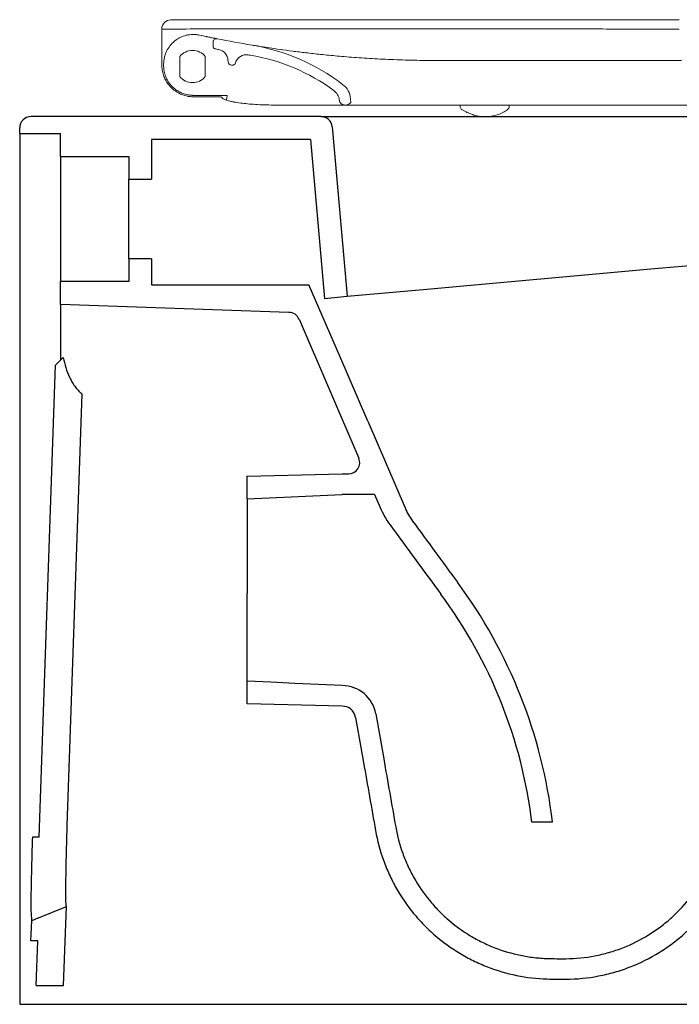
# Model space of a CAD drawing. Header units: millimetres. Extents: x 4816.957 to 4817.459, y 2469.749 to 2470.182.
import ezdxf

# ---------------------------------------------------------------- set-up
doc = ezdxf.new("R2010")
doc.units = ezdxf.units.MM
doc.layers.add('SANINDUSA', color=3, linetype='Continuous')

msp = doc.modelspace()

# ---------------------------------------------------------------- linework, layer by layer
at = {"layer": 'SANINDUSA', "linetype": 'Continuous', "lineweight": 15}
for p, q in [((4817.019735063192, 2470.177446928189), (4817.019735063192, 2470.177435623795)), ((4817.042240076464, 2470.171691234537), (4817.042240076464, 2470.169751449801)), ((4817.019735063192, 2470.168481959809), (4817.019735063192, 2470.161655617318)), ((4817.072147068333, 2470.168417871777), (4817.072724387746, 2470.168335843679)), ((4817.020540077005, 2470.161321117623), (4817.020540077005, 2470.16205566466)), ((4817.02763507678, 2470.165322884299), (4817.02763507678, 2470.156627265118)), ((4817.038845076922, 2470.156627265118), (4817.038845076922, 2470.165322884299)), ((4817.048845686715, 2470.162967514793), (4817.048802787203, 2470.163786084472)), ((4817.050687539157, 2470.161546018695), (4817.050343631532, 2470.161546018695)), ((4817.033234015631, 2470.148314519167), (4817.040947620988, 2470.14831196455)), ((4817.045755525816, 2470.147655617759), (4817.033735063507, 2470.147655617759)), ((4817.068874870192, 2470.144060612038), (4817.068984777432, 2470.144060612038)), ((4817.100378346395, 2470.144060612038), (4817.100233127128, 2470.144060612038)), ((4817.100378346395, 2470.144060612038), (4817.175879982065, 2470.144060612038)), ((4817.1028769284, 2470.145060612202), (4817.102614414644, 2470.145060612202)), ((4817.102726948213, 2470.146774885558), (4817.1028769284, 2470.145060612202)), ((4817.150883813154, 2470.144066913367), (4817.150892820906, 2470.143550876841)), ((4817.172469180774, 2470.143546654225), (4817.172478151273, 2470.144060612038)), ((4817.175879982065, 2470.144060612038), (4817.24655455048, 2470.144060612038)), ((4817.24655455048, 2470.144060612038), (4817.309892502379, 2470.144060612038))]:
    msp.add_line(p, q, dxfattribs=at)
at = {"layer": 'SANINDUSA'}
for p, q in [((4817.089686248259, 2470.138975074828), (4816.962267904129, 2470.138975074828)), ((4817.089686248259, 2470.138975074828), (4817.127156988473, 2470.138975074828)), ((4817.127156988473, 2470.138975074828), (4817.236267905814, 2470.138975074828)), ((4817.236267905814, 2470.138975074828), (4817.419096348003, 2470.138975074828)), ((4816.957267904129, 2470.131475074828), (4816.957267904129, 2470.133975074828)), ((4816.957267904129, 2470.131475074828), (4816.975267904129, 2470.131475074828)), ((4816.957267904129, 2470.131475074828), (4816.957267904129, 2470.128975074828)), ((4816.975267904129, 2470.12147507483), (4816.975267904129, 2470.131475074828)), ((4817.09466722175, 2470.134410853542), (4817.101176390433, 2470.060010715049)), ((4816.957267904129, 2470.128975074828), (4816.957267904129, 2469.748975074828)), ((4817.015267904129, 2470.128975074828), (4817.015267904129, 2470.111475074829)), ((4817.085104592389, 2470.128975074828), (4817.015267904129, 2470.128975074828)), ((4817.085104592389, 2470.128975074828), (4817.091216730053, 2470.059113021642)), ((4816.975267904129, 2470.12147507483), (4817.005267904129, 2470.12147507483)), ((4816.975267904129, 2470.12147507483), (4816.975267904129, 2470.066475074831)), ((4817.005267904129, 2470.12147507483), (4817.005267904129, 2470.111475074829)), ((4817.005267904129, 2470.111475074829), (4817.015267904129, 2470.111475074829)), ((4817.005267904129, 2470.07647507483), (4817.005267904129, 2470.111475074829)), ((4817.236267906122, 2470.072186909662), (4817.412490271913, 2470.088070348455)), ((4817.005267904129, 2470.07647507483), (4817.005267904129, 2470.066475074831)), ((4817.015267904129, 2470.07647507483), (4817.005267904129, 2470.07647507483)), ((4817.015267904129, 2470.07647507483), (4817.015267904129, 2470.065078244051)), ((4817.134609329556, 2470.063024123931), (4817.236267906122, 2470.072186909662)), ((4816.975267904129, 2470.05647507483), (4816.975267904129, 2470.066475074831)), ((4817.005267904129, 2470.066475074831), (4816.975267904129, 2470.066475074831)), ((4817.015267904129, 2470.065078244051), (4817.084426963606, 2470.065078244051)), ((4817.101176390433, 2470.060010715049), (4817.134609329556, 2470.063024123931)), ((4817.091216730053, 2470.059113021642), (4817.101176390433, 2470.060010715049)), ((4817.075641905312, 2470.052969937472), (4816.975267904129, 2470.05647507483)), ((4817.080058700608, 2470.049952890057), (4817.106358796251, 2469.988954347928)), ((4816.973007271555, 2470.029714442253), (4816.976386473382, 2470.033093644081)), ((4816.965864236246, 2469.822429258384), (4816.973007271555, 2470.029714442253)), ((4816.984587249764, 2470.017177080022), (4816.978052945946, 2469.827569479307)), ((4817.110291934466, 2470.005110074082), (4817.126716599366, 2469.967032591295)), ((4817.057267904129, 2469.980975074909), (4817.099005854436, 2469.981975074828)), ((4817.057267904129, 2469.970975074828), (4817.057267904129, 2469.980975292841)), ((4817.099005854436, 2469.981975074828), (4817.101767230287, 2469.981975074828)), ((4817.057267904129, 2469.970975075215), (4817.099005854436, 2469.972975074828)), ((4817.057267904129, 2469.970975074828), (4817.057267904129, 2469.929458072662)), ((4817.113261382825, 2469.972975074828), (4817.099005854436, 2469.972975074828)), ((4817.113261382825, 2469.972975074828), (4817.115723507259, 2469.967266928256)), ((4817.057267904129, 2469.880975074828), (4817.057267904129, 2469.890974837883)), ((4817.099005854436, 2469.879975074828), (4817.057267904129, 2469.880975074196)), ((4817.113777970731, 2469.876579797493), (4817.11727304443, 2469.856758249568)), ((4817.104914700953, 2469.875016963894), (4817.108409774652, 2469.855195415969)), ((4817.19147253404, 2469.829023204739), (4817.18240698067, 2469.829023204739)), ((4816.962861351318, 2469.822429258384), (4816.962816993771, 2469.82114240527)), ((4816.965864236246, 2469.822429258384), (4816.962861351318, 2469.822429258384)), ((4816.965593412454, 2469.786932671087), (4816.977778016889, 2469.792009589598)), ((4816.976564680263, 2469.757264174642), (4816.977778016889, 2469.792009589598)), ((4816.962242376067, 2469.776932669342), (4816.962547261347, 2469.78566344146)), ((4816.965593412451, 2469.786932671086), (4816.962547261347, 2469.78566344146)), ((4816.9652442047, 2469.776932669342), (4816.962242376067, 2469.776932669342)), ((4816.96455736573, 2469.757264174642), (4816.9652442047, 2469.776932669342)), ((4816.96455736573, 2469.757264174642), (4816.976564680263, 2469.757264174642)), ((4816.957267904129, 2469.748975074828), (4817.287095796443, 2469.748975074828))]:
    msp.add_line(p, q, dxfattribs=at)
at = {"layer": 'SANINDUSA', "linetype": 'Continuous', "lineweight": 15, "flags": 128}
msp.add_lwpolyline([(4817.095346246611, 2470.150425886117), (4817.095346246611, 2470.150425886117)], dxfattribs=at)
at = {"layer": 'SANINDUSA', "flags": 128}
for points in [[(4817.110291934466, 2470.005110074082), (4817.097942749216, 2470.033741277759), (4817.084426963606, 2470.065078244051)], [(4817.099005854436, 2469.888975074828), (4817.078136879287, 2469.889975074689), (4817.067702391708, 2469.890475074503), (4817.057267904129, 2469.890975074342)]]:
    msp.add_lwpolyline(points, dxfattribs=at)
at = {"layer": 'SANINDUSA', "linetype": 'Continuous', "lineweight": 15}
for centre, radius, start, end in [((4817.023735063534, 2470.17744692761), 0.004000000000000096, 90.1007304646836, 180), ((4817.01726703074, 2470.175520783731), 0.002494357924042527, 2.999692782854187, 8.331611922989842), ((4817.043740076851, 2470.171691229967), 0.001500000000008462, 78.78367781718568, 179.9998081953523), ((4817.04464383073, 2470.081581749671), 0.09000000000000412, 52.67126758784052, 80.57218204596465), ((4817.044643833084, 2470.081581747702), 0.0900000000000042, 52.67126968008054, 80.5721822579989), ((4817.033240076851, 2470.160972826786), 0.007095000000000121, 37.81514706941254, 142.1848529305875), ((4817.043240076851, 2470.169751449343), 0.001000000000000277, 180.0000355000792, 258.7708035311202), ((4817.043809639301, 2470.163524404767), 0.005000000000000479, 3.000000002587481, 78.96999275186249), ((4817.056904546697, 2470.161148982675), 0.005000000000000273, 80.46665447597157, 163.0311529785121), ((4817.04464383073, 2470.081581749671), 0.08550000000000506, 53.62905090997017, 80.57218204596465), ((4817.044643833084, 2470.081581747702), 0.08550000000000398, 53.62905298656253, 80.5721822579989), ((4817.050343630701, 2470.163046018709), 0.001500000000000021, 183.0000000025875, 270), ((4817.050687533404, 2470.163046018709), 0.001500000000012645, 270.0002350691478, 343.0311529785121), ((4817.03324007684, 2470.160977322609), 0.007095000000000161, 217.8151472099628, 322.1848530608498), ((4817.093761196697, 2470.145990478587), 0.009000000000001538, 5.000031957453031, 52.67126758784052), ((4817.091788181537, 2470.145594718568), 0.005999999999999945, 6.524874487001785, 53.62905090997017), ((4817.100378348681, 2470.147060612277), 0.003000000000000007, 270, 318.1896851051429)]:
    msp.add_arc(centre, radius, start, end, dxfattribs=at)
at = {"layer": 'SANINDUSA'}
for centre, radius, start, end in [((4816.962267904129, 2470.133975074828), 0.005, 90, 180), ((4817.089686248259, 2470.133975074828), 0.005, 4.999999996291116, 90), ((4817.075467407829, 2470.047972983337), 0.004999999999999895, 23.32719203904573, 88.00000002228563), ((4817.101767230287, 2469.986975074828), 0.005000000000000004, 270, 23.31928518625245), ((4817.152452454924, 2469.983109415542), 0.04, 203.3322361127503, 215.9619097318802), ((4820.34542171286, 2472.299695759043), 3.984822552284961, 215.9619097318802, 216.5055983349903), ((4820.34542171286, 2472.299695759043), 3.975822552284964, 216.0266338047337, 216.5055983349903), ((4816.972088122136, 2469.803050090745), 0.2209165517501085, 6.751869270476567, 36.50559833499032), ((4816.972088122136, 2469.803050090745), 0.211916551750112, 7.040039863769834, 36.50559833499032), ((4817.099005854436, 2469.873975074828), 0.01499999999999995, 9.99999999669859, 90), ((4817.099005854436, 2469.873975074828), 0.006000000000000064, 9.99999999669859, 90)]:
    msp.add_arc(centre, radius, start, end, dxfattribs=at)
for major_axis, ratio, start_param, end_param in [((0.4208214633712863, -2.386597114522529), 0.02021940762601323, 4.712388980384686, 4.724909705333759), ((0.3435277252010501, -1.948242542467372), 0.02021940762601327, 4.712388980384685, 4.727727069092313)]:
    msp.add_ellipse((4817.15666535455, 2469.863704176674), major_axis=major_axis, ratio=ratio, start_param=start_param, end_param=end_param, dxfattribs=at)
at = {"layer": 'SANINDUSA', "linetype": 'Continuous', "lineweight": 15}
for points, knots in [([(4817.247209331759, 2470.181433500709), (4817.242553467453, 2470.181436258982), (4817.237897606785, 2470.181442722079), (4817.228585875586, 2470.181445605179), (4817.223930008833, 2470.181445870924), (4817.209962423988, 2470.181462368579), (4817.200650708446, 2470.181482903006), (4817.189011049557, 2470.181488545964), (4817.186683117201, 2470.181488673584), (4817.182027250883, 2470.18148613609), (4817.179699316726, 2470.18148313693), (4817.172715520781, 2470.181485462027), (4817.168059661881, 2470.181495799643), (4817.158747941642, 2470.181512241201), (4817.154092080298, 2470.181518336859), (4817.144780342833, 2470.181504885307), (4817.140124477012, 2470.181502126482), (4817.12615689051, 2470.18151023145), (4817.116845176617, 2470.181530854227), (4817.102877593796, 2470.181544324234), (4817.098221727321, 2470.18154593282), (4817.091237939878, 2470.181539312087), (4817.08891001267, 2470.18153560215), (4817.084254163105, 2470.181524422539), (4817.081926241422, 2470.181516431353), (4817.070286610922, 2470.181493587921), (4817.060974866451, 2470.181506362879), (4817.047007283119, 2470.181499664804), (4817.042351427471, 2470.181493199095), (4817.035367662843, 2470.181468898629), (4817.033039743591, 2470.18145902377), (4817.028383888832, 2470.181451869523), (4817.026055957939, 2470.18145101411), (4817.023728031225, 2470.181446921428)], [0, 0, 0, 0, 0.06250000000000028, 0.06250000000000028, 0.1250000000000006, 0.1250000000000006, 0.2500000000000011, 0.2500000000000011, 0.2812500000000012, 0.2812500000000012, 0.3125000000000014, 0.3125000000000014, 0.3750000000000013, 0.3750000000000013, 0.4375000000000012, 0.4375000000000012, 0.500000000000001, 0.500000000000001, 0.6250000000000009, 0.6250000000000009, 0.6875000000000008, 0.6875000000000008, 0.7187500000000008, 0.7187500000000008, 0.7500000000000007, 0.7500000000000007, 0.8750000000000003, 0.8750000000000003, 0.9375000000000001, 0.9375000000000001, 0.9687500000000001, 0.9687500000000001, 1, 1, 1, 1]), ([(4817.24720696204, 2470.177433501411), (4817.242467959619, 2470.177436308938), (4817.237728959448, 2470.177442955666), (4817.228250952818, 2470.177445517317), (4817.223511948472, 2470.177446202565), (4817.209294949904, 2470.177463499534), (4817.199816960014, 2470.177484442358), (4817.187969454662, 2470.177488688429), (4817.185599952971, 2470.177488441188), (4817.180860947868, 2470.17748491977), (4817.17849144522, 2470.177482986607), (4817.171382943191, 2470.177487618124), (4817.166643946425, 2470.177498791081), (4817.159535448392, 2470.177510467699), (4817.157165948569, 2470.177513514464), (4817.152426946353, 2470.177515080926), (4817.150057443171, 2470.177512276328), (4817.142948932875, 2470.177502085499), (4817.138209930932, 2470.177502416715), (4817.123992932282, 2470.177513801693), (4817.114514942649, 2470.177535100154), (4817.100297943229, 2470.177545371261), (4817.09555893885, 2470.177545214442), (4817.086080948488, 2470.177531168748), (4817.081341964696, 2470.177513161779), (4817.067124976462, 2470.177494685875), (4817.057646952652, 2470.177508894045), (4817.045799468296, 2470.177496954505), (4817.043429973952, 2470.177493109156), (4817.038690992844, 2470.177481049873), (4817.036321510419, 2470.177470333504), (4817.029213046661, 2470.177447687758), (4817.024474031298, 2470.177455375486), (4817.019735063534, 2470.177435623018)], [0, 0, 0, 0, 0.06249999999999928, 0.06249999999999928, 0.1249999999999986, 0.1249999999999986, 0.2499999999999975, 0.2499999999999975, 0.2812499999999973, 0.2812499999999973, 0.3124999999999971, 0.3124999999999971, 0.3749999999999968, 0.3749999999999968, 0.4062499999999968, 0.4062499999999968, 0.4374999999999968, 0.4374999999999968, 0.499999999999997, 0.499999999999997, 0.6249999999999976, 0.6249999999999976, 0.6874999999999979, 0.6874999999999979, 0.7499999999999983, 0.7499999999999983, 0.8749999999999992, 0.8749999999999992, 0.9062499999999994, 0.9062499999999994, 0.9374999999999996, 0.9374999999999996, 1, 1, 1, 1]), ([(4817.019735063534, 2470.168481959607), (4817.019735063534, 2470.168910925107), (4817.019735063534, 2470.169329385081), (4817.019735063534, 2470.169942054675), (4817.019735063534, 2470.17014375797), (4817.019735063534, 2470.170542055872), (4817.019735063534, 2470.17073964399), (4817.019735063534, 2470.171314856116), (4817.019735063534, 2470.171676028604), (4817.019735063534, 2470.172355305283), (4817.019735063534, 2470.172676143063), (4817.019735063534, 2470.173253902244), (4817.019735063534, 2470.173512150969), (4817.019735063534, 2470.173968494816), (4817.019735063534, 2470.174167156), (4817.019735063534, 2470.174489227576), (4817.019735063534, 2470.174614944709), (4817.019735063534, 2470.174795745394), (4817.019735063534, 2470.174850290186), (4817.019735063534, 2470.174866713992)], [0, 0, 0, 0, 0.1250000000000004, 0.1250000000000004, 0.1875000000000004, 0.1875000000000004, 0.2500000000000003, 0.2500000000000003, 0.3750000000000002, 0.3750000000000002, 0.5000000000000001, 0.5000000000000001, 0.6250000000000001, 0.6250000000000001, 0.75, 0.75, 0.875, 0.875, 1, 1, 1, 1]), ([(4817.020540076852, 2470.162055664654), (4817.020540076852, 2470.163029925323), (4817.020648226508, 2470.163985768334), (4817.020966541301, 2470.165392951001), (4817.021098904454, 2470.16585754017), (4817.0214181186, 2470.166777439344), (4817.021602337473, 2470.167224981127), (4817.022224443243, 2470.168527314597), (4817.022731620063, 2470.169344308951), (4817.023937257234, 2470.170872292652), (4817.024615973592, 2470.171557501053), (4817.025737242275, 2470.172464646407), (4817.026128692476, 2470.17274715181), (4817.026948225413, 2470.173271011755), (4817.027371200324, 2470.173508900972), (4817.028666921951, 2470.174146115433), (4817.02957097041, 2470.174473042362), (4817.030989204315, 2470.174812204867), (4817.031467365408, 2470.174898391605), (4817.03242293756, 2470.175016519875), (4817.03290212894, 2470.175048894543), (4817.033863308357, 2470.175060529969), (4817.034345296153, 2470.175039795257), (4817.035312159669, 2470.174943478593), (4817.035794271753, 2470.174867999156), (4817.036270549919, 2470.174765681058)], [0, 0, 0, 0, 0.1250000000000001, 0.1250000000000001, 0.1875000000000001, 0.1875000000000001, 0.25, 0.25, 0.3749999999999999, 0.3749999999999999, 0.4999999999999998, 0.4999999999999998, 0.5624999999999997, 0.5624999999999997, 0.6249999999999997, 0.6249999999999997, 0.7499999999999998, 0.7499999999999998, 0.8124999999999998, 0.8124999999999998, 0.8749999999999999, 0.8749999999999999, 0.9374999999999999, 0.9374999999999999, 1, 1, 1, 1]), ([(4817.036270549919, 2470.174765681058), (4817.037248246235, 2470.174555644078), (4817.038226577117, 2470.174348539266), (4817.039205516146, 2470.174144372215), (4817.039318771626, 2470.174120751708), (4817.039432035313, 2470.174097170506), (4817.039545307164, 2470.17407362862)], [5.076104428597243e-18, 5.076104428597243e-18, 5.076104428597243e-18, 5.076104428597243e-18, 0.003000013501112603, 0.003000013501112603, 0.003000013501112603, 0.003347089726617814, 0.003347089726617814, 0.003347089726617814, 0.003347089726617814]), ([(4817.039545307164, 2470.17407362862), (4817.039838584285, 2470.174012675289), (4817.040127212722, 2470.173952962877), (4817.040695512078, 2470.173835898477), (4817.040977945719, 2470.173777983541), (4817.041518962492, 2470.173667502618), (4817.041775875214, 2470.173615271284), (4817.042262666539, 2470.173516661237), (4817.042494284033, 2470.173469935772), (4817.042910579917, 2470.173386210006), (4817.043097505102, 2470.173348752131), (4817.04342795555, 2470.17328268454), (4817.043570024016, 2470.173254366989), (4817.043797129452, 2470.173209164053), (4817.043884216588, 2470.173191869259), (4817.044002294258, 2470.17316843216), (4817.044031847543, 2470.173162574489), (4817.044031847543, 2470.173162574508)], [0, 0, 0, 0, 0.125, 0.125, 0.25, 0.25, 0.375, 0.375, 0.5, 0.5, 0.625, 0.625, 0.75, 0.75, 0.875, 0.875, 1, 1, 1, 1]), ([(4817.059666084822, 2470.170320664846), (4817.059867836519, 2470.170286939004), (4817.060644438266, 2470.170157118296), (4817.061711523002, 2470.169986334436), (4817.062501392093, 2470.169859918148)], [0, 0, 0, 0, 0.2597878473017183, 1, 1, 1, 1]), ([(4817.141288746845, 2470.163612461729), (4817.141288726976, 2470.163612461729), (4817.138866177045, 2470.163612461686), (4817.133247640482, 2470.163652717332), (4817.124123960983, 2470.163876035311), (4817.114427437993, 2470.16431044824), (4817.105250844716, 2470.164889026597), (4817.096946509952, 2470.16556120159), (4817.089533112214, 2470.166282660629), (4817.082983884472, 2470.167010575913), (4817.076920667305, 2470.167761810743), (4817.071527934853, 2470.168493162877), (4817.066908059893, 2470.169169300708), (4817.063541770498, 2470.16969188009), (4817.061693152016, 2470.169986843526), (4817.061219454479, 2470.170064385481), (4817.061205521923, 2470.170066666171)], [0, 0, 0, 0, 4.64105961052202e-07, 0.05658885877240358, 0.1431268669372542, 0.2299912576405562, 0.3168349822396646, 0.4033447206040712, 0.4836042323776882, 0.5640053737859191, 0.6442617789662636, 0.7342915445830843, 0.8245253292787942, 0.9145588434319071, 0.997486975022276, 1, 1, 1, 1]), ([(4817.019735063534, 2470.161655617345), (4817.019735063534, 2470.160887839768), (4817.019797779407, 2470.160132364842), (4817.020041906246, 2470.158644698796), (4817.020223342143, 2470.157912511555), (4817.020586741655, 2470.156832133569), (4817.020722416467, 2470.15647750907), (4817.021019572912, 2470.155785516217), (4817.021181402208, 2470.155447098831), (4817.02170594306, 2470.154454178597), (4817.022107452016, 2470.153821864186), (4817.0225619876, 2470.153219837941)], [0, 0, 0, 0, 0.2499999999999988, 0.2499999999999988, 0.4999999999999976, 0.4999999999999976, 0.6249999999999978, 0.6249999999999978, 0.7499999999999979, 0.7499999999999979, 1, 1, 1, 1]), ([(4817.022040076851, 2470.155271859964), (4817.021784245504, 2470.155755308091), (4817.021563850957, 2470.156244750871), (4817.021186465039, 2470.157241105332), (4817.02102916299, 2470.15775096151), (4817.020782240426, 2470.15876600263), (4817.020691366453, 2470.159273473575), (4817.020600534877, 2470.1600381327), (4817.020577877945, 2470.160293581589), (4817.02054764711, 2470.160806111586), (4817.020540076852, 2470.161064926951), (4817.020540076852, 2470.161321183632)], [0, 0, 0, 0, 0.2500000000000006, 0.2500000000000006, 0.500000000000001, 0.500000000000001, 0.7500000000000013, 0.7500000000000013, 0.8750000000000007, 0.8750000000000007, 1, 1, 1, 1]), ([(4817.172577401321, 2470.163612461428), (4817.167226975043, 2470.163612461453), (4817.161945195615, 2470.1636124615), (4817.154123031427, 2470.163612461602), (4817.151532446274, 2470.163612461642), (4817.147671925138, 2470.163612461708), (4817.146389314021, 2470.163612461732), (4817.144471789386, 2470.163612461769), (4817.143514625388, 2470.163612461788), (4817.142400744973, 2470.163612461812), (4817.141923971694, 2470.163612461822), (4817.141606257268, 2470.163612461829), (4817.141446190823, 2470.163612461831), (4817.141288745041, 2470.163612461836)], [0, 0, 0, 0, 0.4999999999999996, 0.4999999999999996, 0.7499999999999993, 0.7499999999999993, 0.8749999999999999, 0.8749999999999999, 0.9374999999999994, 0.9687499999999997, 0.9843749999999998, 0.9843749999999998, 1, 1, 1, 1]), ([(4817.248224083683, 2470.163612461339), (4817.235613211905, 2470.163612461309), (4817.222998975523, 2470.163612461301), (4817.197763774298, 2470.163612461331), (4817.185162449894, 2470.163612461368), (4817.172577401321, 2470.163612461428)], [0, 0, 0, 0, 0.5, 0.5, 1, 1, 1, 1]), ([(4817.022040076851, 2470.155271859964), (4817.022272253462, 2470.154833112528), (4817.022529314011, 2470.154408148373), (4817.023093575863, 2470.153585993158), (4817.023402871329, 2470.153186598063), (4817.024389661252, 2470.152053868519), (4817.025125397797, 2470.151381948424), (4817.025939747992, 2470.150794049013)], [0, 0, 0, 0, 0.25, 0.25, 0.5, 0.5, 1, 1, 1, 1]), ([(4817.022562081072, 2470.15321971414), (4817.023053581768, 2470.152568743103), (4817.023593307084, 2470.151971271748), (4817.024764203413, 2470.150877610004), (4817.025395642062, 2470.150381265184), (4817.026074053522, 2470.149937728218)], [0, 0, 0, 0, 0.5, 0.5, 1, 1, 1, 1]), ([(4817.025939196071, 2470.15079444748), (4817.026506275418, 2470.150385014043), (4817.027090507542, 2470.15003081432), (4817.027997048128, 2470.149571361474), (4817.028304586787, 2470.149430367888), (4817.028917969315, 2470.149176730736), (4817.029225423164, 2470.149063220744), (4817.030151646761, 2470.148759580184), (4817.030774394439, 2470.148606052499), (4817.03172043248, 2470.148444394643), (4817.032037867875, 2470.148402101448), (4817.032511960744, 2470.148356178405), (4817.032669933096, 2470.148343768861), (4817.032904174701, 2470.148329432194), (4817.032981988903, 2470.148325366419), (4817.033095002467, 2470.148320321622), (4817.033132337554, 2470.148318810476), (4817.033183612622, 2470.148316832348), (4817.033200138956, 2470.14831621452), (4817.033226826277, 2470.148315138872), (4817.033236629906, 2470.148314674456), (4817.033233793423, 2470.148314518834)], [0, 0, 0, 0, 0.2499999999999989, 0.2499999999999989, 0.3749999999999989, 0.3749999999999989, 0.499999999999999, 0.499999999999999, 0.7499999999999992, 0.7499999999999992, 0.8749999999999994, 0.8749999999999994, 0.9374999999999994, 0.9374999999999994, 0.9687499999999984, 0.9687499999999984, 0.9843749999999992, 0.9843749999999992, 0.9921874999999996, 0.9921874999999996, 1, 1, 1, 1]), ([(4817.026074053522, 2470.149937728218), (4817.026390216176, 2470.149731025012), (4817.026705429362, 2470.149543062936), (4817.02733756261, 2470.149197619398), (4817.027654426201, 2470.14904022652), (4817.02829170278, 2470.148752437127), (4817.028612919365, 2470.148621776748), (4817.029256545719, 2470.148386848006), (4817.029576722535, 2470.148283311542), (4817.030535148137, 2470.148010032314), (4817.031171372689, 2470.14787726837), (4817.032128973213, 2470.147744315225), (4817.032448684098, 2470.147711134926), (4817.03292978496, 2470.147677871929), (4817.033090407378, 2470.147669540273), (4817.033412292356, 2470.147658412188), (4817.033574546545, 2470.147655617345), (4817.033735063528, 2470.147655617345)], [0, 0, 0, 0, 0.1249999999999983, 0.1249999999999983, 0.2499999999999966, 0.2499999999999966, 0.3749999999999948, 0.3749999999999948, 0.4999999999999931, 0.4999999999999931, 0.7499999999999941, 0.7499999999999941, 0.874999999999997, 0.874999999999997, 0.9374999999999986, 0.9374999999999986, 1, 1, 1, 1]), ([(4817.048440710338, 2470.148132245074), (4817.048446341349, 2470.148166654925), (4817.048256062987, 2470.148197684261), (4817.047506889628, 2470.14824748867), (4817.046954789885, 2470.148265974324), (4817.045560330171, 2470.148292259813), (4817.044732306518, 2470.148299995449), (4817.042911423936, 2470.148309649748), (4817.04193255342, 2470.148311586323), (4817.040947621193, 2470.148311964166)], [0, 0, 0, 0, 0.25, 0.25, 0.5, 0.5, 0.75, 0.75, 1, 1, 1, 1]), ([(4817.045755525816, 2470.147655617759), (4817.046140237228, 2470.147405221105), (4817.04647950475, 2470.146971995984), (4817.047125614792, 2470.146581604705), (4817.047774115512, 2470.146294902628), (4817.04858247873, 2470.146024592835), (4817.049710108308, 2470.145738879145), (4817.050605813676, 2470.145537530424), (4817.051155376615, 2470.145443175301), (4817.051155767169, 2470.145443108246)], [0, 0, 0, 0, 0.1035709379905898, 0.2317820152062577, 0.376018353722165, 0.5498578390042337, 0.7824856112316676, 0.999845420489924, 1, 1, 1, 1]), ([(4817.04813896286, 2470.146176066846), (4817.048147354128, 2470.146233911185), (4817.048155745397, 2470.146291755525), (4817.048164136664, 2470.146349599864), (4817.048177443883, 2470.146441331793), (4817.0481907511, 2470.146533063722), (4817.048204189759, 2470.146624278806), (4817.048295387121, 2470.147243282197), (4817.048392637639, 2470.147838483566), (4817.048440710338, 2470.148132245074)], [-0.2402789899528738, -0.2402789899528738, -0.2402789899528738, -0.2402789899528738, -0.1473579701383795, -0.1473579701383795, -0.1473579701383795, 0, 0, 0, 1, 1, 1, 1]), ([(4817.068874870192, 2470.144060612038), (4817.068874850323, 2470.144060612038), (4817.067446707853, 2470.14406061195), (4817.064720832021, 2470.144099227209), (4817.06084485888, 2470.144279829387), (4817.057339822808, 2470.144568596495), (4817.054227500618, 2470.144944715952), (4817.052245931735, 2470.145239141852), (4817.051526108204, 2470.145397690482), (4817.051155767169, 2470.145443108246)], [0, 0, 0, 0, 2.628548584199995e-06, 0.1889420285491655, 0.3834924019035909, 0.5722958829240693, 0.7662115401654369, 0.9885605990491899, 1, 1, 1, 1]), ([(4817.069398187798, 2470.144060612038), (4817.072529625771, 2470.144060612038), (4817.078791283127, 2470.144060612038), (4817.088220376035, 2470.144060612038), (4817.095309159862, 2470.144060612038), (4817.099262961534, 2470.144060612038), (4817.10005811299, 2470.144060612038)], [0, 0, 0, 0, 0.3076337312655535, 0.6151477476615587, 0.9226021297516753, 1, 1, 1, 1]), ([(4817.097772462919, 2470.146118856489), (4817.097820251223, 2470.145852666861), (4817.097915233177, 2470.145578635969), (4817.098207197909, 2470.145066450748), (4817.098404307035, 2470.144829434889), (4817.098870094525, 2470.144443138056), (4817.099137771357, 2470.1442945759), (4817.099687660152, 2470.144103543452), (4817.099968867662, 2470.144060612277), (4817.100233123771, 2470.144060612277)], [0, 0, 0, 0, 0.25, 0.25, 0.5, 0.5, 0.75, 0.75, 1, 1, 1, 1]), ([(4817.150892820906, 2470.143550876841), (4817.150895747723, 2470.143387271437), (4817.15090270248, 2470.142998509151), (4817.151170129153, 2470.142481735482), (4817.151496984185, 2470.142098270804), (4817.151716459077, 2470.141961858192), (4817.151791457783, 2470.141915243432)], [0, 0, 0, 0, 0.2449728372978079, 0.5821091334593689, 0.8571988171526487, 1, 1, 1, 1]), ([(4817.151791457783, 2470.141915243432), (4817.152143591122, 2470.141714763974), (4817.152830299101, 2470.141323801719), (4817.153917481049, 2470.140818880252), (4817.154837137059, 2470.140426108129), (4817.15548120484, 2470.140147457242), (4817.156004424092, 2470.139953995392), (4817.156460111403, 2470.139784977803), (4817.156898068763, 2470.139618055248), (4817.1574188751, 2470.139436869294), (4817.158026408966, 2470.13927851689), (4817.158531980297, 2470.13917962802), (4817.158991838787, 2470.139109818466), (4817.159528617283, 2470.139051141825), (4817.160142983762, 2470.139007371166), (4817.16083588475, 2470.138979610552), (4817.161275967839, 2470.138976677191), (4817.161516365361, 2470.138975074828)], [0, 0, 0, 0, 0.1459544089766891, 0.2846309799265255, 0.3380931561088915, 0.4031677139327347, 0.4589731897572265, 0.4761807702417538, 0.5367800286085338, 0.6292720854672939, 0.6944709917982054, 0.7297416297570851, 0.7680470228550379, 0.8115592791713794, 0.8630459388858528, 0.925188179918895, 0.9999999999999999, 0.9999999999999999, 0.9999999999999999, 0.9999999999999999]), ([(4817.161516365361, 2470.138975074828), (4817.162523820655, 2470.139004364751), (4817.164415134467, 2470.139059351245), (4817.1671508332, 2470.139614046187), (4817.169632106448, 2470.140605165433), (4817.171118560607, 2470.141608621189), (4817.171586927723, 2470.141946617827)], [0, 0, 0, 0, 0.2921397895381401, 0.5484392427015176, 0.7761278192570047, 1, 1, 1, 1]), ([(4817.171586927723, 2470.141946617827), (4817.171670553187, 2470.14199989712), (4817.171930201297, 2470.14216532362), (4817.172262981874, 2470.142639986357), (4817.172481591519, 2470.143157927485), (4817.172470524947, 2470.143474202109), (4817.172469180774, 2470.143546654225)], [0, 0, 0, 0, 0.1636848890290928, 0.5082240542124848, 0.8835905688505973, 1, 1, 1, 1])]:
    msp.add_open_spline(points, degree=3, knots=knots, dxfattribs=at)
for points in [[(4817.019735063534, 2470.177435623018), (4817.019735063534, 2470.175252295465), (4817.019735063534, 2470.175065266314), (4817.019735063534, 2470.174866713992)], [(4817.044031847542, 2470.173162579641), (4817.049133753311, 2470.172150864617), (4817.054253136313, 2470.17121844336), (4817.059386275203, 2470.170366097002)], [(4817.043045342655, 2470.168770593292), (4817.043618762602, 2470.168656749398), (4817.044192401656, 2470.168543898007), (4817.044766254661, 2470.168432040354)], [(4817.057732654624, 2470.166079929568), (4817.058038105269, 2470.166028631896), (4817.058343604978, 2470.165977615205), (4817.058649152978, 2470.165926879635)], [(4817.069398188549, 2470.144060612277), (4817.069260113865, 2470.144060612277), (4817.069122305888, 2470.144060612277), (4817.068984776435, 2470.144060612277)], [(4817.09774931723, 2470.146276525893), (4817.097755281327, 2470.146224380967), (4817.097762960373, 2470.146171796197), (4817.097772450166, 2470.146118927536)]]:
    msp.add_open_spline(points, degree=3, dxfattribs=at)
at = {"layer": 'SANINDUSA'}
for points, knots in [([(4816.975267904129, 2470.05630005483), (4816.975267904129, 2470.055026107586), (4816.975267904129, 2470.052279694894), (4816.975267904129, 2470.047668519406), (4816.975267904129, 2470.040819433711), (4816.975267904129, 2470.035519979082), (4816.975267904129, 2470.031975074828)], [0, 0, 0, 0, 0.1770882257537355, 0.3817719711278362, 0.5864557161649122, 1, 1, 1, 1]), ([(4816.976386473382, 2470.033093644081), (4816.976701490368, 2470.031600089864), (4816.977084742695, 2470.03013352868), (4816.978008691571, 2470.027262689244), (4816.978548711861, 2470.025858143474), (4816.979511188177, 2470.02381163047), (4816.979857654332, 2470.023139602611), (4816.980424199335, 2470.022150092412), (4816.980620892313, 2470.021823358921), (4816.981031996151, 2470.021176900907), (4816.981247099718, 2470.020856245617), (4816.981915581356, 2470.019916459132), (4816.982392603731, 2470.019317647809), (4816.983166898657, 2470.0184713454), (4816.98343484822, 2470.018197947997), (4816.983993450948, 2470.017671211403), (4816.984285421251, 2470.017416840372), (4816.984587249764, 2470.017177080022)], [0, 0, 0, 0, 0.2500000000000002, 0.2500000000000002, 0.5000000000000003, 0.5000000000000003, 0.625, 0.625, 0.6874999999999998, 0.6874999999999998, 0.7499999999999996, 0.7499999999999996, 0.8749999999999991, 0.8749999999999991, 0.9374999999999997, 0.9374999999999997, 1, 1, 1, 1]), ([(4817.057267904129, 2469.890975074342), (4817.057267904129, 2469.890975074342), (4817.057267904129, 2469.890975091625), (4817.057267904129, 2469.89098408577), (4817.057267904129, 2469.891010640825), (4817.057267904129, 2469.891154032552), (4817.057267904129, 2469.891853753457), (4817.057267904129, 2469.894211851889), (4817.057267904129, 2469.897798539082), (4817.057267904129, 2469.902493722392), (4817.057267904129, 2469.908140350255), (4817.057267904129, 2469.914549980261), (4817.057267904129, 2469.921508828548), (4817.057267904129, 2469.926359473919), (4817.057267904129, 2469.92885214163), (4817.057267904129, 2469.928961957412), (4817.057267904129, 2469.929126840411), (4817.057267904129, 2469.929292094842), (4817.057267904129, 2469.929402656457), (4817.057267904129, 2469.929458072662)], [0, 0, 0, 0, 6.25251104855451e-05, 0.01618707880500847, 0.0323116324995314, 0.0323116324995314, 0.1479468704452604, 0.2635821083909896, 0.3792173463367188, 0.4948525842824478, 0.6104878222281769, 0.726123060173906, 0.8417582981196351, 0.9573935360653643, 0.9573935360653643, 0.9599985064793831, 0.9626034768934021, 0.965208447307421, 0.9678134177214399, 0.9678134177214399, 0.9678134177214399, 0.9678134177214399]), ([(4817.197378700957, 2469.769014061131), (4817.201666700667, 2469.769044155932), (4817.205894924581, 2469.769464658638), (4817.212150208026, 2469.770663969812), (4817.214220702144, 2469.771159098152), (4817.217304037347, 2469.772048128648), (4817.218328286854, 2469.77236913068), (4817.22034966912, 2469.773053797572), (4817.221349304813, 2469.773418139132), (4817.226293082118, 2469.775348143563), (4817.230075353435, 2469.777236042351), (4817.234587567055, 2469.780025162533), (4817.235479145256, 2469.780604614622), (4817.237240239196, 2469.781807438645), (4817.238111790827, 2469.782432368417), (4817.240677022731, 2469.784362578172), (4817.24231583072, 2469.785718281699), (4817.247024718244, 2469.789985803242), (4817.249888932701, 2469.793096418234), (4817.253120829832, 2469.79732109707), (4817.2537496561, 2469.798182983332), (4817.254971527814, 2469.79994130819), (4817.255562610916, 2469.800835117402), (4817.25726520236, 2469.803541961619), (4817.258311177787, 2469.805387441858), (4817.261188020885, 2469.811043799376), (4817.262759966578, 2469.814973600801), (4817.264280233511, 2469.820090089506), (4817.264562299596, 2469.821125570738), (4817.265077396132, 2469.823203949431), (4817.265310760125, 2469.82424763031), (4817.265938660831, 2469.8273920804), (4817.266261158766, 2469.829506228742), (4817.266486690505, 2469.831638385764)], [0, 0, 0, 0, 0.125, 0.125, 0.1875000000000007, 0.1875000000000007, 0.218750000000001, 0.218750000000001, 0.2500000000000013, 0.2500000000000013, 0.3749999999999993, 0.3749999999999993, 0.4062499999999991, 0.4062499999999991, 0.4374999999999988, 0.4374999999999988, 0.4999999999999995, 0.4999999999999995, 0.6250000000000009, 0.6250000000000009, 0.6562500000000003, 0.6562500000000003, 0.6874999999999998, 0.6874999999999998, 0.7499999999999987, 0.7499999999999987, 0.8749999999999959, 0.8749999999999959, 0.9062499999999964, 0.9062499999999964, 0.937499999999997, 0.937499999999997, 1, 1, 1, 1]), ([(4817.19743541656, 2469.760007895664), (4817.202277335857, 2469.760041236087), (4817.207046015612, 2469.760515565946), (4817.214093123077, 2469.761864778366), (4817.216424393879, 2469.762421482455), (4817.21989413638, 2469.763420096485), (4817.221047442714, 2469.763780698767), (4817.223339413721, 2469.764555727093), (4817.224472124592, 2469.764968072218), (4817.230070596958, 2469.76715153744), (4817.234342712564, 2469.769284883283), (4817.240445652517, 2469.77305585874), (4817.242428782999, 2469.774408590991), (4817.245324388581, 2469.776585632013), (4817.246276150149, 2469.777336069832), (4817.248133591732, 2469.778870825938), (4817.249041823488, 2469.779657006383), (4817.253482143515, 2469.783680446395), (4817.256714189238, 2469.787193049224), (4817.260354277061, 2469.791950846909), (4817.261062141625, 2469.792920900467), (4817.262436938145, 2469.794898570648), (4817.26310545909, 2469.795908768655), (4817.265035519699, 2469.798976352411), (4817.266219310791, 2469.801065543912), (4817.269471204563, 2469.807461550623), (4817.271242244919, 2469.811895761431), (4817.272952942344, 2469.817654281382), (4817.273269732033, 2469.818816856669), (4817.273851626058, 2469.821164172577), (4817.274115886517, 2469.822345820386), (4817.274825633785, 2469.825900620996), (4817.275189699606, 2469.828289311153), (4817.275444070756, 2469.830696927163)], [0, 0, 0, 0, 0.1250000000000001, 0.1250000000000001, 0.1875000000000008, 0.1875000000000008, 0.2187500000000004, 0.2187500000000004, 0.25, 0.25, 0.3749999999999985, 0.3749999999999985, 0.4374999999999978, 0.4374999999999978, 0.4687499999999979, 0.4687499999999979, 0.4999999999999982, 0.4999999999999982, 0.6250000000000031, 0.6250000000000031, 0.6562500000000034, 0.6562500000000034, 0.6875000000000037, 0.6875000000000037, 0.750000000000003, 0.750000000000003, 0.8750000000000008, 0.8750000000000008, 0.9062500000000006, 0.9062500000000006, 0.9375000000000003, 0.9375000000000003, 1, 1, 1, 1]), ([(4816.978052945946, 2469.827569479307), (4816.977988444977, 2469.825698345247), (4816.977928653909, 2469.823853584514), (4816.97781807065, 2469.820215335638), (4816.97776727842, 2469.818421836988), (4816.977709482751, 2469.816213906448), (4816.977698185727, 2469.815773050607), (4816.977676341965, 2469.814901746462), (4816.977665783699, 2469.814470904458), (4816.977635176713, 2469.813192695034), (4816.977616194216, 2469.812359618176), (4816.977563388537, 2469.809917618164), (4816.97753368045, 2469.808365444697), (4816.977503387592, 2469.806526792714), (4816.977497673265, 2469.806164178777), (4816.977486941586, 2469.80544952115), (4816.97748193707, 2469.805098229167), (4816.977468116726, 2469.804071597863), (4816.977460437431, 2469.803419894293), (4816.977441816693, 2469.801562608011), (4816.977435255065, 2469.800453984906), (4816.977434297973, 2469.79924113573), (4816.977434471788, 2469.799007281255), (4816.977435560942, 2469.798557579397), (4816.977436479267, 2469.798341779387), (4816.977440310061, 2469.797729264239), (4816.977444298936, 2469.797364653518), (4816.977460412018, 2469.796401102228), (4816.977476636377, 2469.795931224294), (4816.977498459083, 2469.795645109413)], [0, 0, 0, 0, 0.1249999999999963, 0.1249999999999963, 0.2499999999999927, 0.2499999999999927, 0.2812499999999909, 0.2812499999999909, 0.3124999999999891, 0.3124999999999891, 0.3749999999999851, 0.3749999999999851, 0.4999999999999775, 0.4999999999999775, 0.5312499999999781, 0.5312499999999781, 0.5624999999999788, 0.5624999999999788, 0.6249999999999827, 0.6249999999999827, 0.7499999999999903, 0.7499999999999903, 0.781249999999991, 0.781249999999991, 0.8124999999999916, 0.8124999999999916, 0.8749999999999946, 0.8749999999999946, 1, 1, 1, 1]), ([(4817.113682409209, 2469.82531493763), (4817.114471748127, 2469.820844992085), (4817.115632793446, 2469.816503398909), (4817.117911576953, 2469.810176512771), (4817.118761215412, 2469.808098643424), (4817.120172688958, 2469.80502915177), (4817.120666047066, 2469.804013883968), (4817.121699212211, 2469.801999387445), (4817.122239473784, 2469.800999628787), (4817.125031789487, 2469.79608764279), (4817.127573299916, 2469.792396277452), (4817.131833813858, 2469.787206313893), (4817.133329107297, 2469.785534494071), (4817.135686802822, 2469.783115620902), (4817.136491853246, 2469.78232415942), (4817.138140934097, 2469.780771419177), (4817.13898437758, 2469.780010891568), (4817.143258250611, 2469.776320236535), (4817.146888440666, 2469.773693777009), (4817.152641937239, 2469.770230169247), (4817.15461142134, 2469.769155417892), (4817.157644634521, 2469.767665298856), (4817.158668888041, 2469.76718895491), (4817.160744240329, 2469.766277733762), (4817.161792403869, 2469.765844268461), (4817.167048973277, 2469.763800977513), (4817.171338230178, 2469.762545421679), (4817.180079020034, 2469.760766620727), (4817.184530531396, 2469.76024327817), (4817.189067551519, 2469.76010581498)], [0, 0, 0, 0, 0.1250000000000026, 0.1250000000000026, 0.1875000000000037, 0.1875000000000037, 0.2187500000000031, 0.2187500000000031, 0.2500000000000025, 0.2500000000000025, 0.3750000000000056, 0.3750000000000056, 0.4375000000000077, 0.4375000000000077, 0.4687500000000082, 0.4687500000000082, 0.5000000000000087, 0.5000000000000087, 0.6250000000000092, 0.6250000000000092, 0.6875000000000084, 0.6875000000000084, 0.7187500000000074, 0.7187500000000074, 0.7500000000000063, 0.7500000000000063, 0.8750000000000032, 0.8750000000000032, 1, 1, 1, 1]), ([(4817.122546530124, 2469.826877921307), (4817.123245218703, 2469.822922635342), (4817.124273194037, 2469.81907638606), (4817.12629422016, 2469.813465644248), (4817.127048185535, 2469.811621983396), (4817.128301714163, 2469.808897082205), (4817.12874094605, 2469.807993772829), (4817.129656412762, 2469.806209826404), (4817.13013172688, 2469.805330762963), (4817.132594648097, 2469.800998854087), (4817.134839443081, 2469.797734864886), (4817.138611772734, 2469.79313637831), (4817.139937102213, 2469.79165339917), (4817.142029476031, 2469.789505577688), (4817.142746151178, 2469.788800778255), (4817.144204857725, 2469.78742676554), (4817.144946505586, 2469.786757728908), (4817.148715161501, 2469.783500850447), (4817.151922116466, 2469.781176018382), (4817.157016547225, 2469.778103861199), (4817.15876227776, 2469.77714936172), (4817.161454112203, 2469.775824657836), (4817.162365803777, 2469.775400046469), (4817.164199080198, 2469.774593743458), (4817.165121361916, 2469.774211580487), (4817.169760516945, 2469.772403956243), (4817.173560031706, 2469.771285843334), (4817.179389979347, 2469.770094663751), (4817.181355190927, 2469.76977903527), (4817.1843367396, 2469.769431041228), (4817.185337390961, 2469.76933593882), (4817.187339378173, 2469.769189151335), (4817.188341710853, 2469.769137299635), (4817.189345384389, 2469.769107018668)], [0, 0, 0, 0, 0.1250000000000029, 0.1250000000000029, 0.1875000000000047, 0.1875000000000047, 0.2187500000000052, 0.2187500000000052, 0.2500000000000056, 0.2500000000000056, 0.3750000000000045, 0.3750000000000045, 0.4375000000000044, 0.4375000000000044, 0.4687500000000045, 0.4687500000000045, 0.5000000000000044, 0.5000000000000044, 0.6250000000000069, 0.6250000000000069, 0.6875000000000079, 0.6875000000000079, 0.7187500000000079, 0.7187500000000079, 0.750000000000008, 0.750000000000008, 0.8750000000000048, 0.8750000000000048, 0.9375000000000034, 0.9375000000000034, 0.9687500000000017, 0.9687500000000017, 1, 1, 1, 1]), ([(4816.962816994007, 2469.821142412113), (4816.962752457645, 2469.81927010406), (4816.962692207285, 2469.817411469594), (4816.96260823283, 2469.814644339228), (4816.962581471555, 2469.81373053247), (4816.962530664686, 2469.811931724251), (4816.962506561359, 2469.81104481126), (4816.962438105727, 2469.808421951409), (4816.962397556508, 2469.806723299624), (4816.962344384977, 2469.804255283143), (4816.962327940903, 2469.803444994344), (4816.962298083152, 2469.801875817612), (4816.962284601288, 2469.801113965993), (4816.962260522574, 2469.799637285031), (4816.962249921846, 2469.798921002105), (4816.96223184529, 2469.797557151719), (4816.962224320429, 2469.796907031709), (4816.962206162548, 2469.795053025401), (4816.962199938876, 2469.793945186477), (4816.962199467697, 2469.792732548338), (4816.962199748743, 2469.79249845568), (4816.962201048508, 2469.792053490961), (4816.9622020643, 2469.791841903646), (4816.962206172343, 2469.791239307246), (4816.962210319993, 2469.79088033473), (4816.96222687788, 2469.789931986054), (4816.962243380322, 2469.789470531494), (4816.962265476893, 2469.789191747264)], [0, 0, 0, 0, 0.1250000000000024, 0.1250000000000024, 0.1875000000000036, 0.1875000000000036, 0.2500000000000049, 0.2500000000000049, 0.3750000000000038, 0.3750000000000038, 0.4375000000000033, 0.4375000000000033, 0.5000000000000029, 0.5000000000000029, 0.5625000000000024, 0.5625000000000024, 0.6250000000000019, 0.6250000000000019, 0.7500000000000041, 0.7500000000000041, 0.7812500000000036, 0.7812500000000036, 0.8125000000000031, 0.8125000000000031, 0.875000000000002, 0.875000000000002, 1, 1, 1, 1]), ([(4816.977778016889, 2469.792009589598), (4816.977778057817, 2469.792009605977), (4816.977772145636, 2469.792086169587), (4816.97774855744, 2469.792391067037), (4816.977730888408, 2469.792619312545), (4816.977660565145, 2469.79352974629), (4816.977590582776, 2469.794437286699), (4816.977498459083, 2469.795645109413)], [0, 0, 0, 0, 0.25, 0.25, 0.5, 0.5, 1, 1, 1, 1]), ([(4816.962265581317, 2469.789190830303), (4816.962358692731, 2469.788015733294), (4816.962429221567, 2469.787135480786), (4816.96249998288, 2469.786253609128), (4816.962517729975, 2469.786032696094), (4816.9625413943, 2469.78573756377), (4816.962547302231, 2469.785663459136), (4816.962547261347, 2469.78566344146)], [0, 0, 0, 0, 0.5, 0.5, 0.75, 0.75, 1, 1, 1, 1])]:
    msp.add_open_spline(points, degree=3, knots=knots, dxfattribs=at)
for points in [[(4817.126716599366, 2469.967032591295), (4817.127597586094, 2469.964990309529), (4817.128692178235, 2469.963069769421), (4817.130000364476, 2469.961270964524)], [(4817.189345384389, 2469.769107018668), (4817.192022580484, 2469.769026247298), (4817.194700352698, 2469.768995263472), (4817.197378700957, 2469.769014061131)], [(4817.189067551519, 2469.76010581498), (4817.191856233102, 2469.760021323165), (4817.194645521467, 2469.759988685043), (4817.19743541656, 2469.760007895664)]]:
    msp.add_open_spline(points, degree=3, dxfattribs=at)

doc.saveas('drawing.dxf')
